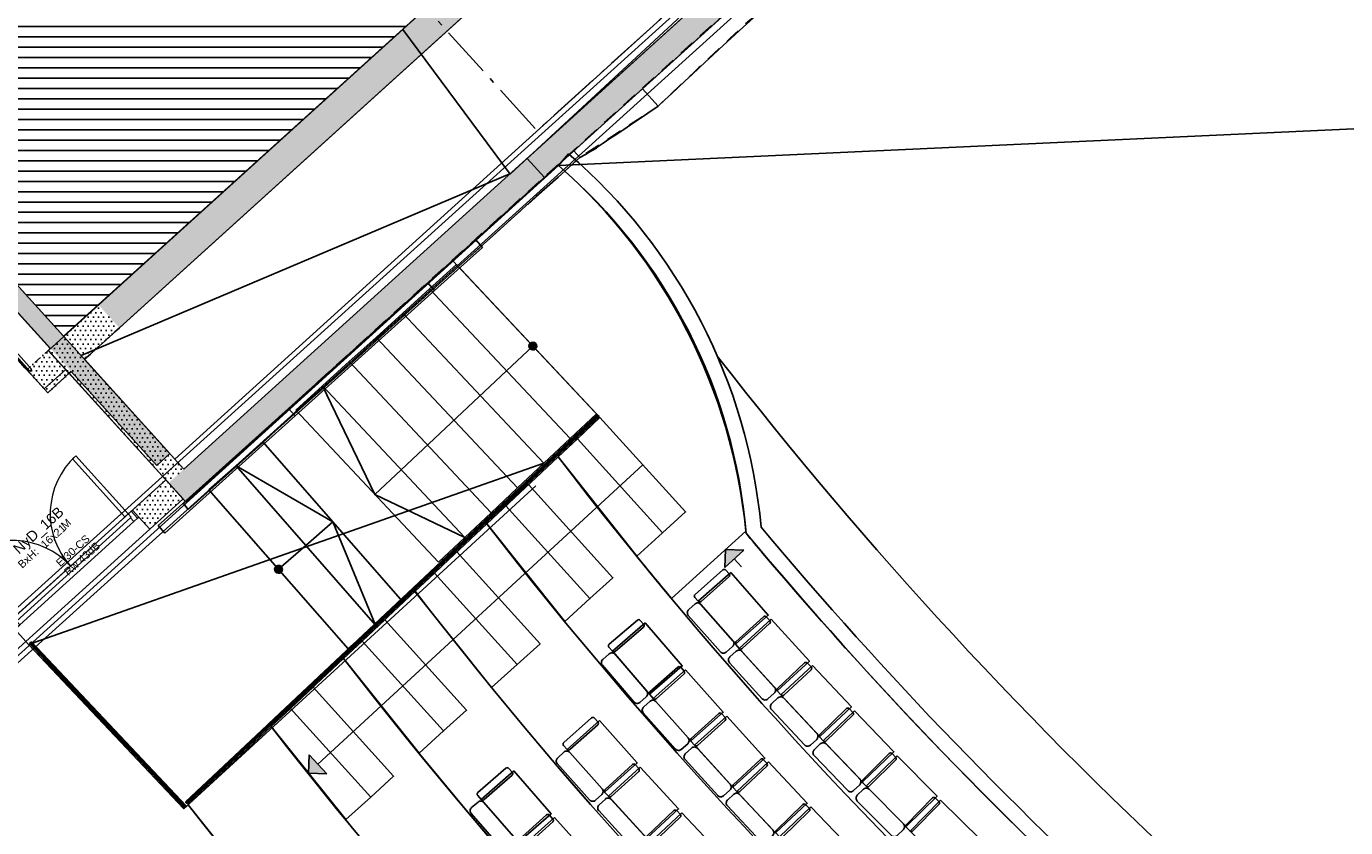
# Model space of a CAD drawing. Header units: millimetres. Extents: x 53483 to 104083, y 64087 to 106750.
# Tile 10 of 14: x 73726 to 86511, y 80661 to 88425. Entities that reach past the tile are written whole.
import ezdxf
from ezdxf.enums import TextEntityAlignment as Align

# ---------------------------------------------------------------- set-up
doc = ezdxf.new("R2010")
doc.units = ezdxf.units.MM
doc.header["$LTSCALE"] = 0.5
doc.header["$MEASUREMENT"] = 0
for name, pattern in [('Akselinje', [1500, 1000, -200, 100, -200]), ('Over snittplan', [260, 150, -50, 10, -50]), ('PLINE', [0]), ('Rømningslinje', [500, 300, -200])]:
    doc.linetypes.add(name, pattern=pattern)
for name, color, linetype in [('000 2D grafikk', 7, 'Continuous'), ('000 2D grafikk(Nye konstruksjoner)', 7, 'Continuous'), ('24-- Innervegger', 7, 'Continuous'), ('24--Innervegger skråvegger salen', 7, 'Continuous'), ('241- Bærende innervegger', 7, 'Continuous'), ('241- Bærende innervegger (Skravur)', 7, 'Continuous'), ('242- Ikke-bærende innervegger IARK', 7, 'Continuous'), ('242- Ikke-bærende innervegger IARK (Skravur)', 7, 'Continuous'), ('25-- Dekker', 7, 'Continuous'), ('251- Frittbærende dekker', 7, 'Continuous'), ('253- Oppforet gulv_ påstøp(Nye konstruksjoner)', 7, 'Continuous'), ('27-- Fast inventar(Nye konstruksjoner)', 7, 'Continuous'), ('281- Innvendige trapper', 7, 'Continuous'), ('281- Innvendige trapper(Nye konstruksjoner)', 7, 'Continuous'), ('287 Rekkverk eksisterende salen', 7, 'Continuous'), ('287- Andre rekkverk_ håndlister og fendere', 7, 'Continuous'), ('287- Andre rekkverk_ håndlister og fendere(Nye konstruksjoner)', 7, 'Continuous'), ('852- Teknisk_symbolsk informasjon_ bygning(Nye konstruksjoner)', 7, 'Continuous'), ('862- M___Nettoareal', 7, 'Continuous'), ('862- M___Nettoareal(Nye konstruksjoner)', 7, 'Continuous'), ('862- M___Nettoareal(Polylinje)', 7, 'Continuous'), ('862- M___Nettoareal(Polylinje)(Nye konstruksjoner)', 7, 'Continuous'), ('862- M___Nettoareal(Tekst)', 7, 'Continuous'), ('862- M___Nettoareal(Tekst)(Nye konstruksjoner)', 7, 'Continuous')]:
    doc.layers.add(name, color=color, linetype=linetype)
doc.layers.add('234- Vinduer_ dører_ porter(Nye konstruksjoner)', color=7, linetype='Continuous', lineweight=0)
doc.layers.add('244- Vinduer_ dører_ foldevegger(Nye konstruksjoner)', color=7, linetype='Continuous', lineweight=0)
doc.styles.add('GENERATED_STYLE_1', font='arial.ttf')
pattern_1 = [(0, (0, 0), (0, 86.60254), [0, -50]), (0, (25, 43.3), (0, 86.60254), [0, -50])]

# ---------------------------------------------------------------- blocks, each defined once
blk = doc.blocks.new('Galleri_204 A_1', base_point=(79390, 74565))
at = {"layer": '862- M___Nettoareal(Polylinje)(Nye konstruksjoner)', "flags": 128}
blk.add_lwpolyline([(85405, 67992), (87309, 66789), (93000, 74307, 0.161613), (89135, 75947, -0.072333), (80702, 83513, 0.195187), (78883, 87077), (71981, 80819, 0.088946)], format="xyb", close=True, dxfattribs=at)
at = {"layer": '862- M___Nettoareal(Tekst)(Nye konstruksjoner)', "style": 'GENERATED_STYLE_1'}
for tag, height, p in [('ROOM_NUMBER', 100, (79357, 75047)), ('ROOM_NAME', 200, (79240, 74918)), ('DUMMY_861', 100, (79592, 74810)), ('DUMMY_863', 100, (79007, 74753)), ('DUMMY_862', 200, (79772, 74377))]:
    blk.add_attdef(tag, text='', height=height, rotation=312.1619, dxfattribs=at).set_placement(p, align=Align.TOP_LEFT)
blk = doc.blocks.new('Til galleri_204 B_2', base_point=(72343, 84965))
at = {"layer": '862- M___Nettoareal(Polylinje)(Nye konstruksjoner)', "linetype": 'PLINE', "flags": 128}
blk.add_lwpolyline([(69668, 85884), (73028, 82176), (75078, 84032), (74108, 85100), (73900, 84912, -0.01307), (71953, 87145)], format="xyb", close=True, dxfattribs=at)
at = {"layer": '862- M___Nettoareal(Tekst)(Nye konstruksjoner)', "insert": (71844, 85246), "char_height": 100, "attachment_point": 1, "rotation": 312.1619, "style": 'GENERATED_STYLE_1'}
blk.add_mtext('\\A1;{\\pql;\\pt0,12050;\\fArial|b0|i0|c0|p0;\\W1.000000;12,2\\fArial|b0|i0|c0|p0;\\W1.000000;\\A1{\\H.66x;\\S^  ;}\\fArial|b0|i0|c0|p0;\\W1.000000; m\\fArial|b0|i0|c0|p0;\\W1.000000;\\A1{\\H.66x;\\S2^  ;}}', dxfattribs=at)
at = {"layer": '862- M___Nettoareal(Tekst)(Nye konstruksjoner)', "style": 'GENERATED_STYLE_1'}
for tag, height, p in [('ROOM_NUMBER', 100, (72211, 85556)), ('ROOM_NAME', 200, (72095, 85428)), ('DUMMY_861', 100, (72452, 85314)), ('DUMMY_863', 100, (71862, 85263)), ('DUMMY_862', 200, (72825, 84668))]:
    blk.add_attdef(tag, text='', height=height, rotation=312.1619, dxfattribs=at).set_placement(p, align=Align.TOP_LEFT)
blk = doc.blocks.new('Øvesal_206_4', base_point=(78363, 94993))
at = {"layer": '862- M___Nettoareal(Polylinje)', "linetype": 'PLINE', "flags": 128}
blk.add_lwpolyline([(74047, 94653), (69475, 90510), (74090, 85418), (83620, 94054), (81253, 96666), (78590, 97352), (74751, 93876)], close=True, dxfattribs=at)
at = {"layer": '862- M___Nettoareal(Tekst)', "style": 'GENERATED_STYLE_1'}
for tag, height, p in [('ROOM_NUMBER', 100, (78309, 95497)), ('ROOM_NAME', 200, (78193, 95372)), ('DUMMY_861', 100, (78463, 95350)), ('DUMMY_863', 100, (77960, 95203)), ('DUMMY_862', 200, (78766, 94782))]:
    blk.add_attdef(tag, text='', height=height, rotation=312.1619, dxfattribs=at).set_placement(p, align=Align.TOP_LEFT)
blk = doc.blocks.new('Teknisk bro_206A_6', base_point=(80883, 90166))
at = {"layer": '862- M___Nettoareal(Polylinje)', "linetype": 'PLINE', "flags": 128}
blk.add_lwpolyline([(74289, 85198), (75165, 84232), (87499, 95408), (86623, 96374)], close=True, dxfattribs=at)
at = {"layer": '862- M___Nettoareal(Tekst)', "style": 'GENERATED_STYLE_1'}
for tag, height, p in [('ROOM_NUMBER', 100, (82585, 92745)), ('ROOM_NAME', 200, (82469, 92616)), ('DUMMY_863', 100, (82236, 92451)), ('DUMMY_861', 100, (82800, 92530)), ('DUMMY_862', 200, (83400, 91634))]:
    blk.add_attdef(tag, text='', height=height, rotation=312.1619, dxfattribs=at).set_placement(p, align=Align.TOP_LEFT)
blk = doc.blocks.new('Dørstempel[1]', base_point=(74320, 83009))
at = {"layer": '852- Teknisk_symbolsk informasjon_ bygning(Nye konstruksjoner)', "char_height": 75, "attachment_point": 1, "rotation": 42.1576, "style": 'GENERATED_STYLE_1'}
for s, insert in [('\\A1;{\\pql;\\pt0,50;\\fArial|b0|i0|c0|p0;\\W1.000000;16\\fArial|b0|i0|c0|p0;\\W1.000000;\\A1{\\H.66x;\\S^  ;}\\fArial|b0|i0|c0|p0;\\W1.000000;\\fArial|b0|i0|c0|p0;\\W1.000000;\\A1{\\H.66x;\\S^  ;}}', (73857, 83418)), ('\\A1;{\\pql;\\pt0,50;\\fArial|b0|i0|c0|p0;\\W1.000000;x21\\fArial|b0|i0|c0|p0;\\W1.000000;\\A1{\\H.66x;\\S^  ;}\\fArial|b0|i0|c0|p0;\\W1.000000;\\fArial|b0|i0|c0|p0;\\W1.000000;\\A1{\\H.66x;\\S^  ;}}', (73942, 83495))]:
    blk.add_mtext(s, dxfattribs=dict(at, insert=insert))
at = {"layer": '852- Teknisk_symbolsk informasjon_ bygning(Nye konstruksjoner)', "style": 'GENERATED_STYLE_1'}
for tag, p in [('DUMMY_228', (74053, 83602)), ('DUMMY_230', (73924, 83344)), ('AC_TextStyle_4', (74004, 83239)), ('DUMMY_233', (74083, 83152))]:
    blk.add_attdef(tag, text='', height=75, rotation=42.1576, dxfattribs=at).set_placement(p, align=Align.TOP_LEFT)
blk.add_attdef('AC_WIDO_ID', text='', height=100, rotation=42.1576, dxfattribs=at).set_placement((73896, 83483), align=Align.BOTTOM_CENTER)
for tag, p in [('strUnitPrefix', (73803, 83376)), ('DUMMY_229', (73882, 83305)), ('DUMMY_231', (73961, 83218)), ('DUMMY_232', (74040, 83131))]:
    blk.add_attdef(tag, text='', height=75, rotation=42.1576, dxfattribs=at).set_placement(p, align=Align.TOP_RIGHT)
blk = doc.blocks.new('Dør tofløyet[1]')
at = {"layer": '234- Vinduer_ dører_ porter(Nye konstruksjoner)', "linetype": 'PLINE'}
for centre, start, end in [((74714, 83702), 132.1576, 222.1576), ((73592, 82686), 42.1576, 132.1576)]:
    blk.add_arc(centre, 757, start, end, dxfattribs=at)
at = {"layer": '244- Vinduer_ dører_ foldevegger(Nye konstruksjoner)', "linetype": 'PLINE'}
for p, q in [((74173, 84234), (74206, 84263)), ((74206, 84263), (74714, 83702)), ((74681, 83672), (74173, 84234)), ((73552, 82650), (74753, 83738)), ((73630, 82661), (74734, 83661)), ((74767, 83626), (73662, 82626)), ((74714, 83702), (74681, 83672)), ((74742, 83728), (74714, 83702)), ((74714, 83702), (74743, 83669)), ((74743, 83669), (74734, 83661)), ((74734, 83661), (74767, 83626)), ((74742, 83728), (74753, 83738)), ((74804, 83659), (74742, 83728)), ((74753, 83738), (74815, 83669)), ((74753, 83738), (74815, 83669)), ((74753, 83738), (74815, 83669)), ((74767, 83626), (74804, 83659)), ((74804, 83659), (74815, 83669)), ((74815, 83669), (74921, 83552)), ((73720, 82465), (74921, 83552)), ((73116, 83277), (73083, 83247)), ((73083, 83247), (73592, 82686)), ((73624, 82715), (73116, 83277)), ((73563, 82660), (73552, 82650)), ((73552, 82650), (73614, 82582)), ((73552, 82650), (73614, 82582)), ((73552, 82650), (73614, 82582)), ((73592, 82686), (73563, 82660)), ((73563, 82660), (73625, 82592)), ((73592, 82686), (73624, 82715)), ((73621, 82653), (73592, 82686)), ((73625, 82592), (73614, 82582)), ((73630, 82661), (73621, 82653)), ((73625, 82592), (73662, 82626)), ((73662, 82626), (73630, 82661)), ((73614, 82582), (73720, 82465))]:
    blk.add_line(p, q, dxfattribs=at)
at = {"layer": '852- Teknisk_symbolsk informasjon_ bygning(Nye konstruksjoner)'}
ref = blk.add_blockref('Dørstempel[1]', (74320, 83009), dxfattribs=at)
ref.add_attrib('AC_TextStyle_4', 'EI30-CS', dxfattribs={"color": 7, "height": 75, "rotation": 42.1576, "style": 'GENERATED_STYLE_1'}).set_placement((74004, 83239), align=Align.TOP_LEFT)
ref.add_attrib('AC_WIDO_ID', 'NyD_16B', dxfattribs={"color": 7, "height": 100, "rotation": 42.1576, "style": 'GENERATED_STYLE_1'}).set_placement((73896, 83483), align=Align.BOTTOM_CENTER)
ref.add_attrib('strUnitPrefix', 'BxH:', dxfattribs={"color": 7, "height": 75, "rotation": 42.1576, "style": 'GENERATED_STYLE_1'}).set_placement((73803, 83376), align=Align.TOP_RIGHT)
ref.add_attrib('DUMMY_228', 'M', dxfattribs={"color": 7, "height": 75, "rotation": 42.1576, "style": 'GENERATED_STYLE_1'}).set_placement((74053, 83602), align=Align.TOP_LEFT)
ref.add_attrib('DUMMY_233', 'Rw 43dB', dxfattribs={"color": 7, "height": 75, "rotation": 42.1576, "style": 'GENERATED_STYLE_1'}).set_placement((74083, 83152), align=Align.TOP_LEFT)
blk = doc.blocks.new('Railing 1[3]', base_point=(51000, 47000))
at = {"layer": '287 Rekkverk eksisterende salen', "linetype": 'PLINE'}
for p, q in [((77962, 86248), (78081, 86355)), ((78147, 86282), (78081, 86355)), ((77962, 86248), (77617, 85938)), ((77682, 85865), (78028, 86175)), ((78028, 86175), (78147, 86282)), ((76267, 84723), (77617, 85938)), ((77617, 85938), (77682, 85865)), ((76332, 84651), (77682, 85865)), ((75209, 83773), (76267, 84723)), ((75274, 83700), (76332, 84651)), ((76267, 84723), (76332, 84651)), ((76267, 84723), (76267, 84723)), ((76332, 84651), (76332, 84651)), ((75002, 83587), (75209, 83773)), ((75068, 83514), (75274, 83700)), ((75002, 83587), (75068, 83514))]:
    blk.add_line(p, q, dxfattribs=at)
blk = doc.blocks.new('Wall 28[6]', base_point=(71831, 80889))
at = {"layer": '24-- Innervegger', "linetype": 'PLINE'}
for p, q in [((71733, 81071), (87656, 95459)), ((87707, 94966), (71965, 80741))]:
    blk.add_line(p, q, dxfattribs=at)
blk = doc.blocks.new('Auditoriestollayout[9]', base_point=(89008, 75100))
at = {"layer": '27-- Fast inventar(Nye konstruksjoner)', "linetype": 'PLINE', "flags": 128}
for points in [[(80476, 83158, -0.414214), (80504, 83156), (80537, 83119, -0.414214), (80535, 83090), (80265, 82852, -0.414214), (80237, 82854), (80204, 82892, -0.414214), (80206, 82920)], [(80207, 82828, -0.414214), (80263, 82824), (80574, 82472, -0.414214), (80570, 82415), (80509, 82361, -0.414214), (80452, 82364), (80141, 82717, -0.414214), (80145, 82773)], [(79647, 82671, -0.414214), (79675, 82669), (79708, 82631, -0.414214), (79706, 82603), (79433, 82368, -0.414214), (79405, 82370), (79372, 82408, -0.414214), (79374, 82437)], [(80869, 82704, -0.414214), (80897, 82703), (80931, 82666, -0.414214), (80929, 82637), (80663, 82396, -0.414214), (80634, 82397), (80601, 82434, -0.414214), (80602, 82462)], [(79374, 82344, -0.414214), (79431, 82340), (79738, 81984, -0.414214), (79733, 81928), (79671, 81874, -0.414214), (79614, 81878), (79308, 82234, -0.414214), (79312, 82291)], [(80605, 82370, -0.414214), (80661, 82367), (80977, 82019, -0.414214), (80974, 81963), (80913, 81907, -0.414214), (80857, 81910), (80541, 82258, -0.414214), (80544, 82315)], [(80038, 82216, -0.414214), (80067, 82214), (80100, 82177, -0.414214), (80098, 82149), (79829, 81910, -0.414214), (79800, 81912), (79767, 81949, -0.414214), (79769, 81977)], [(81268, 82256, -0.414214), (81297, 82255), (81331, 82219, -0.414214), (81330, 82190), (81067, 81945, -0.414214), (81038, 81946), (81004, 81982, -0.414214), (81005, 82010)], [(79770, 81885, -0.414214), (79827, 81882), (80138, 81530, -0.414214), (80135, 81473), (80073, 81419, -0.414214), (80017, 81422), (79705, 81774, -0.414214), (79709, 81831)], [(81009, 81918, -0.414214), (81066, 81916), (81387, 81573, -0.414214), (81385, 81516), (81324, 81460, -0.414214), (81268, 81462), (80947, 81806, -0.414214), (80949, 81862)], [(79203, 81724, -0.414214), (79232, 81722), (79265, 81685, -0.414214), (79263, 81656), (78994, 81417, -0.414214), (78966, 81419), (78933, 81456, -0.414214), (78934, 81484)], [(80436, 81766, -0.414214), (80464, 81765), (80498, 81728, -0.414214), (80497, 81700), (80230, 81457, -0.414214), (80202, 81459), (80169, 81496, -0.414214), (80170, 81524)], [(81675, 81814, -0.414214), (81703, 81813), (81737, 81777, -0.414214), (81737, 81749), (81477, 81500, -0.414214), (81449, 81500), (81414, 81536, -0.414214), (81415, 81564)], [(80173, 81432, -0.414214), (80229, 81429), (80546, 81082, -0.414214), (80543, 81025), (80482, 80970, -0.414214), (80426, 80972), (80109, 81320, -0.414214), (80112, 81376)], [(81420, 81472, -0.414214), (81477, 81471), (81803, 81133, -0.414214), (81802, 81076), (81742, 81019, -0.414214), (81686, 81020), (81360, 81359, -0.414214), (81361, 81415)], [(78936, 81392, -0.414214), (78993, 81389), (79305, 81038, -0.414214), (79302, 80981), (79241, 80926, -0.414214), (79184, 80930), (78871, 81281, -0.414214), (78875, 81337)], [(80840, 81322, -0.414214), (80868, 81321), (80902, 81285, -0.414214), (80901, 81257), (80639, 81010, -0.414214), (80611, 81011), (80576, 81048, -0.414214), (80577, 81076)], [(82087, 81378, -0.414214), (82115, 81378), (82150, 81342, -0.414214), (82150, 81314), (81895, 81061, -0.414214), (81866, 81061), (81831, 81096, -0.414214), (81831, 81125)], [(78374, 81236, -0.414214), (78402, 81234), (78435, 81197, -0.414214), (78433, 81168), (78162, 80932, -0.414214), (78133, 80934), (78100, 80972, -0.414214), (78102, 81000)], [(79599, 81272, -0.414214), (79627, 81271), (79661, 81234, -0.414214), (79660, 81206), (79394, 80963, -0.414214), (79366, 80964), (79332, 81001, -0.414214), (79334, 81029)], [(79337, 80937, -0.414214), (79393, 80934), (79711, 80588, -0.414214), (79708, 80531), (79647, 80476, -0.414214), (79591, 80478), (79273, 80825, -0.414214), (79276, 80881)], [(80581, 80984, -0.414214), (80638, 80982), (80960, 80639, -0.414214), (80958, 80583), (80898, 80526, -0.414214), (80841, 80528), (80520, 80871, -0.414214), (80521, 80928)], [(81838, 81033, -0.414214), (81894, 81032), (82225, 80698, -0.414214), (82225, 80642), (82166, 80584, -0.414214), (82110, 80584), (81779, 80918, -0.414214), (81779, 80975)], [(82506, 80948, -0.414214), (82534, 80948), (82570, 80913, -0.414214), (82570, 80885), (82318, 80628, -0.414214), (82290, 80627), (82254, 80662, -0.414214), (82254, 80691)], [(78103, 80908, -0.414214), (78160, 80904), (78468, 80549, -0.414214), (78464, 80493), (78402, 80439, -0.414214), (78346, 80443), (78037, 80797, -0.414214), (78041, 80854)], [(80001, 80826, -0.414214), (80029, 80825), (80064, 80789, -0.414214), (80063, 80761), (79801, 80514, -0.414214), (79772, 80515), (79738, 80551, -0.414214), (79739, 80579)], [(81250, 80884, -0.414214), (81278, 80884), (81313, 80848, -0.414214), (81313, 80819), (81054, 80569, -0.414214), (81025, 80570), (80991, 80606, -0.414214), (80991, 80634)], [(78768, 80783, -0.414214), (78796, 80782), (78829, 80744, -0.414214), (78828, 80716), (78559, 80476, -0.414214), (78531, 80478), (78498, 80515, -0.414214), (78499, 80543)]]:
    blk.add_lwpolyline(points, format="xyb", close=True, dxfattribs=at)
for points in [[(80552, 83132), (80916, 82719), (80600, 82441), (80237, 82854)], [(79723, 82644), (80082, 82228), (79764, 81954), (79405, 82370)], [(80945, 82679), (81315, 82272), (81004, 81990), (80634, 82397)], [(81345, 82232), (81721, 81830), (81414, 81544), (81038, 81946)], [(80115, 82190), (80479, 81779), (80165, 81500), (79800, 81912)], [(79280, 81698), (79646, 81287), (79332, 81008), (78966, 81419)], [(80513, 81742), (80883, 81335), (80573, 81052), (80202, 81459)], [(81752, 81791), (82133, 81395), (81830, 81104), (81449, 81500)], [(82165, 81356), (82552, 80965), (82253, 80670), (81866, 81061)], [(78450, 81210), (78811, 80795), (78495, 80519), (78133, 80934)], [(79676, 81247), (80047, 80842), (79738, 80558), (79366, 80964)], [(80917, 81299), (81293, 80897), (80987, 80610), (80611, 81011)], [(80078, 80803), (80455, 80402), (80149, 80114), (79772, 80515)], [(81327, 80861), (81709, 80466), (81407, 80174), (81025, 80570)], [(82584, 80927), (82976, 80542), (82682, 80242), (82290, 80627)], [(78844, 80758), (79211, 80348), (78898, 80068), (78531, 80478)]]:
    blk.add_lwpolyline(points, close=True, dxfattribs=at)

msp = doc.modelspace()

# ---------------------------------------------------------------- hatches: boundary and pattern name
at = {"linetype": 'Continuous'}
h = msp.add_hatch(dxfattribs=at)
h.set_pattern_fill('Linjer_100_mm', color=256, style=0, pattern_type=2)
h.set_pattern_definition([(0, (76183.27, 95822.72), (0, 100), [])])
h.paths.add_polyline_path([(78509, 106227), (63526, 92662), (68244, 87455), (71508, 88270), (74090, 85418), (77515, 88523), (69240, 97651), (72082, 100225), (80353, 91095), (88840, 98784)])
at = {"layer": '000 2D grafikk(Nye konstruksjoner)', "linetype": 'Continuous'}
for points in [[(80503, 83357), (80494, 83181), (80680, 83349)], [(76461, 81189), (76637, 81182), (76468, 81366)]]:
    msp.add_hatch(color=256, dxfattribs=at).paths.add_polyline_path(points)
at = {"layer": '241- Bærende innervegger (Skravur)', "linetype": 'Continuous'}
h = msp.add_hatch(dxfattribs=at)
h.set_pattern_fill('Eksisterende_konstruksjon', color=256, style=0, pattern_type=2)
h.set_pattern_definition(pattern_1)
h.paths.add_polyline_path([(87696, 95402), (75105, 84000), (75272, 83815), (87864, 95217)])
h = msp.add_hatch(dxfattribs=at)
h.set_pattern_fill('Eksisterende_konstruksjon', color=256, style=0, pattern_type=2)
h.set_pattern_definition(pattern_1)
h.paths.add_polyline_path([(74426, 85726), (74627, 85504), (78848, 89328), (78647, 89550)])
h = msp.add_hatch(dxfattribs=at)
h.set_pattern_fill('Eksisterende_konstruksjon', color=256, style=0, pattern_type=2)
h.set_pattern_definition(pattern_1)
h.paths.add_polyline_path([(74090, 85421), (74291, 85199), (74627, 85504), (74426, 85726)])
h = msp.add_hatch(dxfattribs=at)
h.set_pattern_fill('Eksisterende_konstruksjon', color=256, style=0, pattern_type=2)
h.set_pattern_definition(pattern_1)
h.paths.add_polyline_path([(75253, 84134), (74090, 85418), (73941, 85284), (75104, 84000)])
h = msp.add_hatch(dxfattribs=at)
h.set_pattern_fill('Eksisterende_konstruksjon', color=256, style=0, pattern_type=2)
h.set_pattern_definition(pattern_1)
h.paths.add_polyline_path([(73732, 85098), (73934, 84875), (74161, 85082), (73960, 85304)])
h = msp.add_hatch(dxfattribs=at)
h.set_pattern_fill('Eksisterende_konstruksjon', color=256, style=0, pattern_type=2)
h.set_pattern_definition(pattern_1)
h.paths.add_polyline_path([(74753, 83738), (74921, 83552), (75246, 83846), (75078, 84032)])
h = msp.add_hatch(dxfattribs=at)
h.set_pattern_fill('Eksisterende_konstruksjon', color=256, style=0, pattern_type=2)
h.set_pattern_definition(pattern_1)
h.paths.add_polyline_path([(71657, 80583, 0.099545), (87066, 66468), (87309, 66789, -0.099747), (71981, 80819)])
at = {"layer": '242- Ikke-bærende innervegger IARK (Skravur)', "linetype": 'Continuous'}
h = msp.add_hatch(dxfattribs=at)
h.set_pattern_fill('Eksisterende_konstruksjon', color=256, style=0, pattern_type=2)
h.set_pattern_definition(pattern_1)
h.paths.add_polyline_path([(69446, 90285), (74989, 84168), (75118, 84286), (69576, 90402)])
at = {"layer": '281- Innvendige trapper', "linetype": 'Continuous'}
msp.add_hatch(color=256, dxfattribs=at).paths.add_polyline_path([(76194, 83135, 1), (76145, 83192, 1)])
at = {"layer": '281- Innvendige trapper(Nye konstruksjoner)', "linetype": 'Continuous'}
msp.add_hatch(color=256, dxfattribs=at).paths.add_polyline_path([(78660, 85299, 1), (78609, 85354, 1)])

# ---------------------------------------------------------------- linework, layer by layer
at = {"linetype": 'PLINE', "flags": 128}
msp.add_lwpolyline([(63526, 92662), (78509, 106227), (88840, 98784), (80499, 91229), (77413, 88433), (74085, 85423), (69378, 90623), (67203, 88637)], close=True, dxfattribs=at)
at = {"layer": '000 2D grafikk', "linetype": 'PLINE'}
for p, q in [((78883, 87077), (103524, 88209)), ((74256, 85236), (78412, 86995))]:
    msp.add_line(p, q, dxfattribs=at)
at = {"layer": '000 2D grafikk', "linetype": 'Rømningslinje', "flags": 128}
msp.add_lwpolyline([(75250, 83802), (84231, 91934), (85225, 92816), (85660, 92418, 0.012786), (84566, 91690, 0.017363), (83084, 90562, 0.015191), (79848, 87651), (79090, 87154), (75295, 83743)], format="xyb", close=True, dxfattribs=at)
at = {"layer": '000 2D grafikk', "linetype": 'PLINE'}
msp.add_lwpolyline([(80422, 85230, 0.086196), (90814, 75749)], format="xyb", dxfattribs=at)
at = {"layer": '000 2D grafikk', "linetype": 'PLINE', "flags": 128}
msp.add_lwpolyline([(73814, 82365), (75266, 80857), (78663, 83974)], dxfattribs=at)
at = {"layer": '000 2D grafikk(Nye konstruksjoner)', "linetype": 'PLINE'}
for p, q in [((73748, 82435), (78741, 84191)), ((79699, 84177), (76552, 81274)), ((80503, 83357), (80494, 83181)), ((80503, 83357), (80680, 83349)), ((80680, 83349), (80494, 83181)), ((80656, 83188), (80587, 83265)), ((76461, 81189), (76468, 81366)), ((76468, 81366), (76637, 81182)), ((76461, 81189), (76637, 81182))]:
    msp.add_line(p, q, dxfattribs=at)
at = {"layer": '000 2D grafikk(Nye konstruksjoner)', "linetype": 'Akselinje', "flags": 128}
msp.add_lwpolyline([(81288, 89780), (77762, 93674), (75151, 91310), (78677, 87415)], close=True, dxfattribs=at)
at = {"layer": '24--Innervegger skråvegger salen', "linetype": 'PLINE', "flags": 128}
for points in [[(85225, 92816), (79696, 87819)], [(85660, 92418), (85296, 92185), (84936, 91946), (84580, 91700), (84228, 91448), (83881, 91190), (83538, 90926), (83200, 90657), (82866, 90383), (82536, 90103), (82303, 89892), (82070, 89682), (81837, 89471), (81604, 89260), (81371, 89049), (81138, 88838), (80905, 88627), (80673, 88416), (80440, 88205), (80374, 88144), (80308, 88082), (80243, 88021), (80177, 87959), (80111, 87898), (80045, 87836), (79980, 87774), (79914, 87713), (79848, 87651)], [(79696, 87819), (79032, 87219)], [(79696, 87819), (79848, 87651)], [(79848, 87651), (79782, 87606), (79715, 87561), (79649, 87516), (79582, 87471), (79516, 87426), (79449, 87381), (79382, 87337), (79316, 87292), (79249, 87247)], [(79032, 87219), (75250, 83802)], [(79032, 87219), (79090, 87154)], [(79250, 87246), (79232, 87236), (79215, 87225), (79197, 87215), (79179, 87205), (79162, 87194), (79144, 87184), (79126, 87174), (79108, 87164), (79090, 87154)], [(79249, 87247), (79250, 87246)], [(79260, 87255), (79250, 87246)], [(79090, 87154), (78879, 86964), (78668, 86775), (78247, 86396), (77825, 86017), (77403, 85638), (76982, 85259), (76560, 84880), (76138, 84501), (75717, 84122), (75295, 83743)], [(75250, 83802), (75295, 83743)]]:
    msp.add_lwpolyline(points, dxfattribs=at)
at = {"layer": '241- Bærende innervegger', "linetype": 'PLINE'}
for p, q in [((74753, 83738), (74815, 83669)), ((74815, 83669), (74921, 83552))]:
    msp.add_line(p, q, dxfattribs=at)
at = {"layer": '241- Bærende innervegger', "linetype": 'PLINE', "flags": 128}
for points in [[(87696, 95402), (75253, 84134)], [(75272, 83815), (87864, 95217)], [(85018, 92981), (78579, 87146)], [(78747, 86961), (85298, 92897)], [(78647, 89550), (74426, 85726)], [(74627, 85504), (78848, 89328)], [(78747, 86961), (78579, 87146)], [(74090, 85418), (73941, 85284)], [(75253, 84134), (74090, 85418)], [(73941, 85284), (75104, 84000)], [(75078, 84032), (74753, 83738)], [(75246, 83846), (75078, 84032)], [(75105, 84000), (75272, 83815)], [(74921, 83552), (75246, 83846)]]:
    msp.add_lwpolyline(points, dxfattribs=at)
at = {"layer": '241- Bærende innervegger', "linetype": 'Over snittplan', "flags": 128}
for points in [[(74426, 85726), (74090, 85421)], [(74291, 85199), (74627, 85504)], [(73960, 85304), (73732, 85098)], [(73732, 85098), (73934, 84875)], [(73934, 84875), (74161, 85082)]]:
    msp.add_lwpolyline(points, dxfattribs=at)
at = {"layer": '241- Bærende innervegger', "linetype": 'PLINE'}
msp.add_arc((114459, 111840), 52600, 216.14, 238.9248, dxfattribs=at)
at = {"layer": '242- Ikke-bærende innervegger IARK', "linetype": 'PLINE', "flags": 128}
for points in [[(74090, 85421), (69576, 90402)], [(69446, 90285), (73960, 85304)], [(75118, 84286), (74291, 85199)], [(74161, 85082), (74989, 84168)], [(74989, 84168), (75118, 84286)]]:
    msp.add_lwpolyline(points, dxfattribs=at)
at = {"layer": '25-- Dekker', "linetype": 'PLINE', "flags": 128}
msp.add_lwpolyline([(69668, 85884), (73028, 82176), (75078, 84032), (74141, 85063), (73934, 84875), (72204, 86792), (71953, 87145)], close=True, dxfattribs=at)
at = {"layer": '251- Frittbærende dekker', "linetype": 'PLINE', "flags": 128}
for points in [[(70322, 98823), (63526, 92662), (67177, 88634), (69377, 90625), (74088, 85420), (77374, 88394), (78413, 86993), (87595, 95496), (86599, 96416), (88745, 98855), (78509, 106227), (76337, 104277)], [(69447, 90284), (67380, 88413), (73028, 82176), (75078, 84032), (73938, 85284), (73958, 85302)]]:
    msp.add_lwpolyline(points, close=True, dxfattribs=at)
at = {"layer": '253- Oppforet gulv_ påstøp(Nye konstruksjoner)', "linetype": 'PLINE', "flags": 128}
for points in [[(77859, 86152), (79285, 84634), (78880, 84254), (79667, 83257, 0.003029), (79977, 82881), (80698, 83534, 0.190453), (78883, 87077)], [(78188, 83604, 0.09125), (89592, 73400), (90178, 74156, -0.095018), (78880, 84255)], [(77494, 82951, 0.092284), (89006, 72643), (89592, 73400, -0.09125), (78188, 83604)], [(76801, 82300, 0.091457), (88421, 71888), (89007, 72644, -0.092246), (77494, 82951)], [(73373, 78995, 0.088676), (87309, 66789), (89081, 69129, -0.100842), (75294, 80883), (75251, 80843), (73748, 82435), (73720, 82465), (73196, 81991), (73231, 81952), (71981, 80819)], [(76099, 81640, 0.090432), (87840, 71137), (88422, 71889, -0.091916), (76801, 82300)], [(75294, 80883, 0.0888), (87159, 70257), (87840, 71137, -0.090039), (76099, 81640)]]:
    msp.add_lwpolyline(points, format="xyb", close=True, dxfattribs=at)
for points in [[(79066, 84429), (79285, 84634), (80114, 83719), (79891, 83518)], [(79066, 84429), (79891, 83518), (79641, 83291), (78880, 84254)], [(78374, 83779), (78593, 83984), (79410, 83082), (79187, 82880)], [(78187, 83604), (78374, 83779), (79187, 82880), (78943, 82659), (78546, 83155)], [(77680, 83127), (77899, 83332), (78704, 82443), (78482, 82241)], [(77491, 82948), (77680, 83127), (78482, 82241), (78235, 82018)], [(76981, 82468), (77199, 82673), (77992, 81798), (77770, 81597)], [(76801, 82300), (76981, 82468), (77770, 81597), (77532, 81381)], [(76285, 81815), (76504, 82020), (77285, 81158), (77063, 80956)], [(76099, 81640), (76285, 81815), (77063, 80956), (76822, 80738)]]:
    msp.add_lwpolyline(points, close=True, dxfattribs=at)
at = {"layer": '281- Innvendige trapper', "linetype": 'PLINE'}
for p, q in [((76021, 84396), (75758, 84165)), ((77371, 82853), (76021, 84396)), ((75758, 84165), (75495, 83935)), ((77108, 82623), (75758, 84165)), ((75758, 84165), (77108, 82623)), ((76696, 83625), (75758, 84165)), ((75495, 83935), (76845, 82392)), ((76433, 83394), (76696, 83625)), ((77108, 82623), (76696, 83625)), ((76170, 83164), (76433, 83394)), ((77108, 82623), (77371, 82853)), ((76845, 82392), (77108, 82623))]:
    msp.add_line(p, q, dxfattribs=at)
at = {"layer": '281- Innvendige trapper', "linetype": 'PLINE', "flags": 128}
msp.add_lwpolyline([(76194, 83135, 1), (76145, 83192, 1)], format="xyb", close=True, dxfattribs=at)
at = {"layer": '281- Innvendige trapper(Nye konstruksjoner)', "linetype": 'PLINE'}
for p, q in [((77634, 85881), (77893, 86116)), ((77893, 86116), (79251, 84671)), ((77374, 85646), (77634, 85881)), ((78996, 84431), (77634, 85881)), ((77634, 85881), (78996, 84431)), ((77115, 85411), (77374, 85646)), ((78741, 84191), (77374, 85646)), ((77374, 85646), (78741, 84191)), ((76855, 85176), (77115, 85411)), ((78485, 83952), (77115, 85411)), ((77115, 85411), (78485, 83952)), ((78635, 85327), (78380, 85087)), ((76596, 84941), (76855, 85176)), ((78230, 83712), (76855, 85176)), ((76855, 85176), (78230, 83712)), ((78380, 85087), (77359, 84128)), ((76336, 84706), (76596, 84941)), ((77975, 83472), (76596, 84941)), ((76596, 84941), (77975, 83472)), ((77104, 83889), (76596, 84941)), ((77720, 83233), (76336, 84706)), ((79251, 84671), (78996, 84431)), ((78996, 84431), (78741, 84191)), ((77359, 84128), (77104, 83889)), ((78741, 84191), (78485, 83952)), ((77975, 83472), (77104, 83889)), ((78485, 83952), (78230, 83712)), ((78230, 83712), (77975, 83472)), ((77975, 83472), (77720, 83233))]:
    msp.add_line(p, q, dxfattribs=at)
at = {"layer": '281- Innvendige trapper(Nye konstruksjoner)', "linetype": 'PLINE', "flags": 128}
msp.add_lwpolyline([(78660, 85299, -1), (78609, 85354, -1)], format="xyb", close=True, dxfattribs=at)
at = {"layer": '287- Andre rekkverk_ håndlister og fendere', "linetype": 'PLINE'}
for p, q in [((73780, 85101), (72234, 86816)), ((72214, 86800), (73761, 85084)), ((73761, 85084), (73780, 85101))]:
    msp.add_line(p, q, dxfattribs=at)
at = {"layer": '287- Andre rekkverk_ håndlister og fendere(Nye konstruksjoner)', "linetype": 'PLINE'}
for p, q in [((79265, 84655), (78628, 84056)), ((78633, 84050), (79271, 84649)), ((79271, 84649), (79265, 84655)), ((78628, 84056), (77991, 83457)), ((77996, 83452), (78633, 84050)), ((77991, 83457), (77354, 82859)), ((77359, 82853), (77996, 83452)), ((77354, 82859), (76716, 82260)), ((76722, 82254), (77359, 82853)), ((73769, 82455), (73763, 82450)), ((73763, 82450), (74264, 81919)), ((74270, 81924), (73769, 82455)), ((76716, 82260), (76079, 81661)), ((76085, 81655), (76722, 82254)), ((74264, 81919), (74765, 81388)), ((74771, 81394), (74270, 81924)), ((76172, 81748), (75723, 81326)), ((75729, 81320), (76178, 81743)), ((76178, 81743), (76172, 81748)), ((76079, 81661), (76085, 81655)), ((74765, 81388), (75266, 80857)), ((75272, 80863), (74771, 81394)), ((75723, 81326), (75274, 80904)), ((75280, 80898), (75729, 81320)), ((75266, 80857), (75272, 80863)), ((75274, 80904), (75280, 80898))]:
    msp.add_line(p, q, dxfattribs=at)
at = {"layer": '287- Andre rekkverk_ håndlister og fendere(Nye konstruksjoner)', "linetype": 'PLINE', "flags": 128}
msp.add_lwpolyline([(78981, 87190), (78883, 87077)], dxfattribs=at)
for points in [[(76073, 81667), (76091, 81649), (79276, 84643), (79259, 84661)], [(76077, 81664), (76087, 81652), (79273, 84646), (79262, 84658)], [(73775, 82461), (73757, 82444), (75260, 80851), (75278, 80869)], [(73772, 82458), (73760, 82447), (75263, 80855), (75275, 80865)], [(75268, 80910), (75286, 80892), (76184, 81736), (76167, 81755)], [(75271, 80907), (75282, 80895), (76181, 81740), (76170, 81751)]]:
    msp.add_lwpolyline(points, close=True, dxfattribs=at)
at = {"layer": '287- Andre rekkverk_ håndlister og fendere(Nye konstruksjoner)', "linetype": 'PLINE'}
for centre, radius, start, end in [((75431, 83069), 5289, 4.8097, 49.2614), ((75431, 83069), 5439, 5.3119, 49.2614), ((110930, 108725), 39363, 219.8303, 220.199), ((110930, 108725), 39213, 219.8988, 236.3227), ((110930, 108725), 39363, 220.199, 236.379)]:
    msp.add_arc(centre, radius, start, end, dxfattribs=at)

# ---------------------------------------------------------------- block references
at = {"layer": '24-- Innervegger', "linetype": 'PLINE'}
msp.add_blockref('Wall 28[6]', (71831, 80889), dxfattribs=at)
at = {"layer": '244- Vinduer_ dører_ foldevegger(Nye konstruksjoner)', "linetype": 'PLINE'}
msp.add_blockref('Dør tofløyet[1]', (0, 0), dxfattribs=at)
at = {"layer": '27-- Fast inventar(Nye konstruksjoner)', "linetype": 'PLINE'}
msp.add_blockref('Auditoriestollayout[9]', (89008, 75100), dxfattribs=at)
at = {"layer": '287 Rekkverk eksisterende salen', "linetype": 'PLINE'}
msp.add_blockref('Railing 1[3]', (51000, 47000), dxfattribs=at)
at = {"layer": '862- M___Nettoareal', "linetype": 'Continuous'}
for name, p in [('Øvesal_206_4', (78363, 94993)), ('Teknisk bro_206A_6', (80883, 90166))]:
    msp.add_blockref(name, p, dxfattribs=at)
at = {"layer": '862- M___Nettoareal(Nye konstruksjoner)', "linetype": 'Continuous'}
ref = msp.add_blockref('Til galleri_204 B_2', (72343, 84965), dxfattribs=at)
ref.add_attrib('ROOM_NAME', 'Til galleri', dxfattribs={"layer": '862- M___Nettoareal(Tekst)(Nye konstruksjoner)', "color": 7, "height": 200, "rotation": 312.1619, "style": 'GENERATED_STYLE_1'}).set_placement((72095, 85428), align=Align.TOP_LEFT)
ref.add_attrib('ROOM_NUMBER', '204 B', dxfattribs={"layer": '862- M___Nettoareal(Tekst)(Nye konstruksjoner)', "color": 7, "height": 100, "rotation": 312.1619, "style": 'GENERATED_STYLE_1'}).set_placement((72211, 85556), align=Align.TOP_LEFT)
msp.add_blockref('Galleri_204 A_1', (79390, 74565), dxfattribs=at)

doc.saveas('drawing.dxf')
